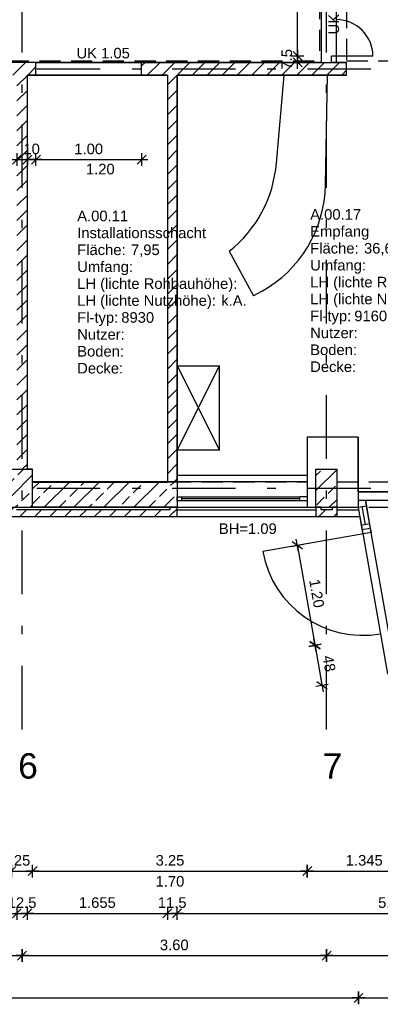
# Model space of a CAD drawing. Header units: metres. Extents: x 0 to 43.4, y 0 to 25.5.
# Tile 11 of 23: x 24.1 to 28.4, y 0.8 to 12.5. Entities that reach past the tile are written whole.
import ezdxf

# ---------------------------------------------------------------- set-up
doc = ezdxf.new("R2010")
doc.units = ezdxf.units.M
for name, pattern in [('ACAD_ISO03W100', [30, 12, -18]), ('STRICHPUNKT', [1, 0.5, -0.25, 0, -0.25]), ('VERDECKT', [0.375, 0.25, -0.125])]:
    doc.linetypes.add(name, pattern=pattern)
doc.layers.get('0').update_dxf_attribs({"lineweight": 0})
for name, color, linetype in [('003ARCH_A', 7, 'Continuous'), ('003ARCH_LIG', 253, 'ACAD_ISO03W100'), ('003ARCH_MOE', 252, 'Continuous'), ('003TX_ML', 7, 'Continuous'), ('003TX_TXT', 7, 'Continuous'), ('0ARA_ALL', 5, 'Continuous'), ('0ARA_ALL_R', 1, 'Continuous'), ('0ARA_TXT', 7, 'Continuous')]:
    doc.layers.add(name, color=color, linetype=linetype)
doc.styles.add('ARIAL', font='arial.ttf')
doc.styles.get("Standard").update_dxf_attribs({"font": 'arial.ttf'})
doc.dimstyles.new('Musterstil_M', dxfattribs={"dimtxt": 0.125, "dimasz": 0.01, "dimexe": 1.25, "dimexo": 0.0625, "dimgap": 0.0625, "dimtad": 1, "dimzin": 4, "dimdsep": 46, "dimtxsty": 'ARIAL', "dimblk": 'Pfeilspitze Bem M', "dimcen": 0.09, "dimse1": 1, "dimse2": 1, "dimadec": 0, "dimazin": 1, "dimtfac": 1, "dimtix": 1, "dimtmove": 2, "dimatfit": 3, "dimldrblk": 'Pfeilspitze Bem M', "dimfxl": 1, "dimarcsym": 0})
pattern_1 = [(45, (1, 1.71661), (-0.08838835, 0.08838835), [])]
pattern_2 = [(45, (5.46864, 31.09866), (-0.1767767, 0.1767767), []), (45, (5.64541, 31.09866), (-0.1767767, 0.1767767), [0.125, -0.0625])]

# ---------------------------------------------------------------- blocks, each defined once
blk = doc.blocks.new('Pfeilspitze Bem M')
for p, q in [((-7.5, 0), (7.5, 0)), ((5.3, 5.3), (-5.3, -5.3)), ((0, 7.5), (0, -7.5))]:
    blk.add_line(p, q)
blk = doc.blocks.new('*D102')
at = {"layer": '003TX_ML', "color": 0, "lineweight": -2, "transparency": 16777216}
for p, q in [((23.99, 2.417), (23.98, 2.417)), ((24, 2.417), (24.25, 2.417)), ((24.26, 2.417), (24.27, 2.417))]:
    blk.add_line(p, q, dxfattribs=at)
at = {"layer": 'Defpoints', "color": 0, "transparency": 16777216}
for p in [(24, 6.792), (24.25, 6.792), (24.25, 2.417)]:
    blk.add_point(p, dxfattribs=at)
at = {"layer": '003TX_ML', "color": 0, "lineweight": -2, "transparency": 16777216, "xscale": 0.01, "yscale": 0.01, "zscale": 0.01}
blk.add_blockref('Pfeilspitze Bem M', (24, 2.417), dxfattribs=at)
at = {"layer": '003TX_ML', "color": 0, "lineweight": -2, "transparency": 16777216, "xscale": 0.01, "yscale": 0.01, "zscale": 0.01, "rotation": 180}
blk.add_blockref('Pfeilspitze Bem M', (24.25, 2.417), dxfattribs=at)
at = {"layer": '003TX_ML', "color": 0, "transparency": 16777216, "insert": (24.125, 2.543), "char_height": 0.125, "attachment_point": 5, "style": 'ARIAL'}
blk.add_mtext('25', dxfattribs=at)
blk = doc.blocks.new('*D103')
at = {"layer": '003TX_ML', "color": 0, "lineweight": -2, "transparency": 16777216}
blk.add_line((24.26, 2.417), (27.488, 2.417), dxfattribs=at)
at = {"layer": 'Defpoints', "color": 0, "transparency": 16777216}
for p in [(24.25, 6.792), (27.498, 6.792), (27.498, 2.417)]:
    blk.add_point(p, dxfattribs=at)
at = {"layer": '003TX_ML', "color": 0, "lineweight": -2, "transparency": 16777216, "xscale": 0.01, "yscale": 0.01, "zscale": 0.01, "rotation": 180}
blk.add_blockref('Pfeilspitze Bem M', (24.25, 2.417), dxfattribs=at)
at = {"layer": '003TX_ML', "color": 0, "lineweight": -2, "transparency": 16777216, "xscale": 0.01, "yscale": 0.01, "zscale": 0.01}
blk.add_blockref('Pfeilspitze Bem M', (27.498, 2.417), dxfattribs=at)
at = {"layer": '003TX_ML', "color": 0, "transparency": 16777216, "insert": (25.874, 2.543), "char_height": 0.125, "attachment_point": 5, "style": 'ARIAL'}
blk.add_mtext('3.25', dxfattribs=at)
blk = doc.blocks.new('*D104')
at = {"layer": '003TX_ML', "color": 0, "lineweight": -2, "transparency": 16777216}
blk.add_line((27.508, 2.417), (28.834, 2.417), dxfattribs=at)
at = {"layer": 'Defpoints', "color": 0, "transparency": 16777216}
for p in [(27.498, 6.792), (28.844, 6.801), (28.844, 2.417)]:
    blk.add_point(p, dxfattribs=at)
at = {"layer": '003TX_ML', "color": 0, "lineweight": -2, "transparency": 16777216, "xscale": 0.01, "yscale": 0.01, "zscale": 0.01, "rotation": 180}
blk.add_blockref('Pfeilspitze Bem M', (27.498, 2.417), dxfattribs=at)
at = {"layer": '003TX_ML', "color": 0, "lineweight": -2, "transparency": 16777216, "xscale": 0.01, "yscale": 0.01, "zscale": 0.01}
blk.add_blockref('Pfeilspitze Bem M', (28.844, 2.417), dxfattribs=at)
at = {"layer": '003TX_ML', "color": 0, "transparency": 16777216, "insert": (28.171, 2.543), "char_height": 0.125, "attachment_point": 5, "style": 'ARIAL'}
blk.add_mtext('1.345', dxfattribs=at)
blk = doc.blocks.new('*D112')
at = {"layer": '003TX_ML', "color": 0, "lineweight": -2, "transparency": 16777216}
blk.add_line((20.598, 1.917), (24.053, 1.917), dxfattribs=at)
at = {"layer": 'Defpoints', "color": 0, "transparency": 16777216}
for p in [(24.063, 8.667), (20.588, 8.168), (24.063, 1.917)]:
    blk.add_point(p, dxfattribs=at)
at = {"layer": '003TX_ML', "color": 0, "lineweight": -2, "transparency": 16777216, "xscale": 0.01, "yscale": 0.01, "zscale": 0.01, "rotation": 180}
blk.add_blockref('Pfeilspitze Bem M', (20.588, 1.917), dxfattribs=at)
at = {"layer": '003TX_ML', "color": 0, "lineweight": -2, "transparency": 16777216, "xscale": 0.01, "yscale": 0.01, "zscale": 0.01}
blk.add_blockref('Pfeilspitze Bem M', (24.063, 1.917), dxfattribs=at)
at = {"layer": '003TX_ML', "color": 0, "transparency": 16777216, "insert": (22.325, 2.043), "char_height": 0.125, "attachment_point": 5, "style": 'ARIAL'}
blk.add_mtext('3.475', dxfattribs=at)
blk = doc.blocks.new('*D113')
at = {"layer": '003TX_ML', "color": 0, "lineweight": -2, "transparency": 16777216}
for p, q in [((24.053, 1.917), (24.043, 1.917)), ((24.063, 1.917), (24.188, 1.917)), ((24.198, 1.917), (24.208, 1.917))]:
    blk.add_line(p, q, dxfattribs=at)
at = {"layer": 'Defpoints', "color": 0, "transparency": 16777216}
for p in [(24.063, 8.667), (24.188, 8.667), (24.188, 1.917)]:
    blk.add_point(p, dxfattribs=at)
at = {"layer": '003TX_ML', "color": 0, "lineweight": -2, "transparency": 16777216, "xscale": 0.01, "yscale": 0.01, "zscale": 0.01}
blk.add_blockref('Pfeilspitze Bem M', (24.063, 1.917), dxfattribs=at)
at = {"layer": '003TX_ML', "color": 0, "lineweight": -2, "transparency": 16777216, "xscale": 0.01, "yscale": 0.01, "zscale": 0.01, "rotation": 180}
blk.add_blockref('Pfeilspitze Bem M', (24.188, 1.917), dxfattribs=at)
at = {"layer": '003TX_ML', "color": 0, "transparency": 16777216, "insert": (24.125, 2.043), "char_height": 0.125, "attachment_point": 5, "style": 'ARIAL'}
blk.add_mtext('12.5', dxfattribs=at)
blk = doc.blocks.new('*D114')
at = {"layer": '003TX_ML', "color": 0, "lineweight": -2, "transparency": 16777216}
blk.add_line((24.198, 1.917), (25.833, 1.917), dxfattribs=at)
at = {"layer": 'Defpoints', "color": 0, "transparency": 16777216}
for p in [(24.188, 8.667), (25.843, 8.667), (25.843, 1.917)]:
    blk.add_point(p, dxfattribs=at)
at = {"layer": '003TX_ML', "color": 0, "lineweight": -2, "transparency": 16777216, "xscale": 0.01, "yscale": 0.01, "zscale": 0.01, "rotation": 180}
blk.add_blockref('Pfeilspitze Bem M', (24.188, 1.917), dxfattribs=at)
at = {"layer": '003TX_ML', "color": 0, "lineweight": -2, "transparency": 16777216, "xscale": 0.01, "yscale": 0.01, "zscale": 0.01}
blk.add_blockref('Pfeilspitze Bem M', (25.843, 1.917), dxfattribs=at)
at = {"layer": '003TX_ML', "color": 0, "transparency": 16777216, "insert": (25.015, 2.043), "char_height": 0.125, "attachment_point": 5, "style": 'ARIAL'}
blk.add_mtext('1.655', dxfattribs=at)
blk = doc.blocks.new('*D115')
at = {"layer": '003TX_ML', "color": 0, "lineweight": -2, "transparency": 16777216}
for p, q in [((25.833, 1.917), (25.823, 1.917)), ((25.843, 1.917), (25.958, 1.917)), ((25.968, 1.917), (25.978, 1.917))]:
    blk.add_line(p, q, dxfattribs=at)
at = {"layer": 'Defpoints', "color": 0, "transparency": 16777216}
for p in [(25.843, 8.667), (25.958, 8.667), (25.958, 1.917)]:
    blk.add_point(p, dxfattribs=at)
at = {"layer": '003TX_ML', "color": 0, "lineweight": -2, "transparency": 16777216, "xscale": 0.01, "yscale": 0.01, "zscale": 0.01}
blk.add_blockref('Pfeilspitze Bem M', (25.843, 1.917), dxfattribs=at)
at = {"layer": '003TX_ML', "color": 0, "lineweight": -2, "transparency": 16777216, "xscale": 0.01, "yscale": 0.01, "zscale": 0.01, "rotation": 180}
blk.add_blockref('Pfeilspitze Bem M', (25.958, 1.917), dxfattribs=at)
at = {"layer": '003TX_ML', "color": 0, "transparency": 16777216, "insert": (25.9, 2.043), "char_height": 0.125, "attachment_point": 5, "style": 'ARIAL'}
blk.add_mtext('11.5', dxfattribs=at)
blk = doc.blocks.new('*D116')
at = {"layer": '003TX_ML', "color": 0, "lineweight": -2, "transparency": 16777216}
blk.add_line((25.968, 1.917), (31.14, 1.917), dxfattribs=at)
at = {"layer": 'Defpoints', "color": 0, "transparency": 16777216}
for p in [(25.958, 8.667), (31.15, 8.667), (31.15, 1.917)]:
    blk.add_point(p, dxfattribs=at)
at = {"layer": '003TX_ML', "color": 0, "lineweight": -2, "transparency": 16777216, "xscale": 0.01, "yscale": 0.01, "zscale": 0.01, "rotation": 180}
blk.add_blockref('Pfeilspitze Bem M', (25.958, 1.917), dxfattribs=at)
at = {"layer": '003TX_ML', "color": 0, "lineweight": -2, "transparency": 16777216, "xscale": 0.01, "yscale": 0.01, "zscale": 0.01}
blk.add_blockref('Pfeilspitze Bem M', (31.15, 1.917), dxfattribs=at)
at = {"layer": '003TX_ML', "color": 0, "transparency": 16777216, "insert": (28.554, 2.043), "char_height": 0.125, "attachment_point": 5, "style": 'ARIAL'}
blk.add_mtext('5.195', dxfattribs=at)
blk = doc.blocks.new('*D123')
at = {"layer": '003TX_ML', "color": 0, "lineweight": -2, "transparency": 16777216}
blk.add_line((5.9, 0.917), (28.093, 0.917), dxfattribs=at)
at = {"layer": 'Defpoints', "color": 0, "transparency": 16777216}
for p in [(28.103, 6.687), (5.89, 6.607), (28.103, 0.917)]:
    blk.add_point(p, dxfattribs=at)
at = {"layer": '003TX_ML', "color": 0, "lineweight": -2, "transparency": 16777216, "xscale": 0.01, "yscale": 0.01, "zscale": 0.01, "rotation": 180}
blk.add_blockref('Pfeilspitze Bem M', (5.89, 0.917), dxfattribs=at)
at = {"layer": '003TX_ML', "color": 0, "lineweight": -2, "transparency": 16777216, "xscale": 0.01, "yscale": 0.01, "zscale": 0.01}
blk.add_blockref('Pfeilspitze Bem M', (28.103, 0.917), dxfattribs=at)
at = {"layer": '003TX_ML', "color": 0, "transparency": 16777216, "insert": (16.996, 1.043), "char_height": 0.125, "attachment_point": 5, "style": 'ARIAL'}
blk.add_mtext('22.215', dxfattribs=at)
blk = doc.blocks.new('*D124')
at = {"layer": '003TX_ML', "color": 0, "lineweight": -2, "transparency": 16777216}
blk.add_line((28.113, 0.917), (33.082, 0.917), dxfattribs=at)
at = {"layer": 'Defpoints', "color": 0, "transparency": 16777216}
for p in [(28.103, 6.687), (33.092, 6.607), (33.092, 0.917)]:
    blk.add_point(p, dxfattribs=at)
at = {"layer": '003TX_ML', "color": 0, "lineweight": -2, "transparency": 16777216, "xscale": 0.01, "yscale": 0.01, "zscale": 0.01, "rotation": 180}
blk.add_blockref('Pfeilspitze Bem M', (28.103, 0.917), dxfattribs=at)
at = {"layer": '003TX_ML', "color": 0, "lineweight": -2, "transparency": 16777216, "xscale": 0.01, "yscale": 0.01, "zscale": 0.01}
blk.add_blockref('Pfeilspitze Bem M', (33.092, 0.917), dxfattribs=at)
at = {"layer": '003TX_ML', "color": 0, "transparency": 16777216, "insert": (30.598, 1.043), "char_height": 0.125, "attachment_point": 5, "style": 'ARIAL'}
blk.add_mtext('4.99', dxfattribs=at)
blk = doc.blocks.new('*D155')
at = {"layer": '003TX_ML', "color": 0, "lineweight": -2, "transparency": 16777216}
blk.add_line((20.535, 1.417), (24.115, 1.417), dxfattribs=at)
at = {"layer": 'Defpoints', "color": 0, "transparency": 16777216}
for p in [(20.525, 6.607), (24.125, 6.607), (24.125, 1.417)]:
    blk.add_point(p, dxfattribs=at)
at = {"layer": '003TX_ML', "color": 0, "lineweight": -2, "transparency": 16777216, "xscale": 0.01, "yscale": 0.01, "zscale": 0.01, "rotation": 180}
blk.add_blockref('Pfeilspitze Bem M', (20.525, 1.417), dxfattribs=at)
at = {"layer": '003TX_ML', "color": 0, "lineweight": -2, "transparency": 16777216, "xscale": 0.01, "yscale": 0.01, "zscale": 0.01}
blk.add_blockref('Pfeilspitze Bem M', (24.125, 1.417), dxfattribs=at)
at = {"layer": '003TX_ML', "color": 0, "transparency": 16777216, "insert": (22.325, 1.543), "char_height": 0.125, "attachment_point": 5, "style": 'ARIAL'}
blk.add_mtext('3.60', dxfattribs=at)
blk = doc.blocks.new('*D156')
at = {"layer": '003TX_ML', "color": 0, "lineweight": -2, "transparency": 16777216}
blk.add_line((24.135, 1.417), (27.715, 1.417), dxfattribs=at)
at = {"layer": 'Defpoints', "color": 0, "transparency": 16777216}
for p in [(24.125, 6.607), (27.725, 6.607), (27.725, 1.417)]:
    blk.add_point(p, dxfattribs=at)
at = {"layer": '003TX_ML', "color": 0, "lineweight": -2, "transparency": 16777216, "xscale": 0.01, "yscale": 0.01, "zscale": 0.01, "rotation": 180}
blk.add_blockref('Pfeilspitze Bem M', (24.125, 1.417), dxfattribs=at)
at = {"layer": '003TX_ML', "color": 0, "lineweight": -2, "transparency": 16777216, "xscale": 0.01, "yscale": 0.01, "zscale": 0.01}
blk.add_blockref('Pfeilspitze Bem M', (27.725, 1.417), dxfattribs=at)
at = {"layer": '003TX_ML', "color": 0, "transparency": 16777216, "insert": (25.925, 1.543), "char_height": 0.125, "attachment_point": 5, "style": 'ARIAL'}
blk.add_mtext('3.60', dxfattribs=at)
blk = doc.blocks.new('*D157')
at = {"layer": '003TX_ML', "color": 0, "lineweight": -2, "transparency": 16777216}
blk.add_line((27.735, 1.417), (31.315, 1.417), dxfattribs=at)
at = {"layer": 'Defpoints', "color": 0, "transparency": 16777216}
for p in [(27.725, 6.607), (31.325, 6.607), (31.325, 1.417)]:
    blk.add_point(p, dxfattribs=at)
at = {"layer": '003TX_ML', "color": 0, "lineweight": -2, "transparency": 16777216, "xscale": 0.01, "yscale": 0.01, "zscale": 0.01, "rotation": 180}
blk.add_blockref('Pfeilspitze Bem M', (27.725, 1.417), dxfattribs=at)
at = {"layer": '003TX_ML', "color": 0, "lineweight": -2, "transparency": 16777216, "xscale": 0.01, "yscale": 0.01, "zscale": 0.01}
blk.add_blockref('Pfeilspitze Bem M', (31.325, 1.417), dxfattribs=at)
at = {"layer": '003TX_ML', "color": 0, "transparency": 16777216, "insert": (29.525, 1.543), "char_height": 0.125, "attachment_point": 5, "style": 'ARIAL'}
blk.add_mtext('3.60', dxfattribs=at)
blk = doc.blocks.new('*D175')
at = {"layer": '003TX_ML', "color": 0, "lineweight": -2, "transparency": 16777216}
blk.add_line((27.382, 6.258), (27.587, 5.096), dxfattribs=at)
at = {"layer": 'Defpoints', "color": 0, "transparency": 16777216}
for p in [(28.153, 6.404), (28.361, 5.222), (27.589, 5.086)]:
    blk.add_point(p, dxfattribs=at)
at = {"layer": '003TX_ML', "color": 0, "lineweight": -2, "transparency": 16777216, "xscale": 0.01, "yscale": 0.01, "zscale": 0.01}
for p, rotation in [((27.38, 6.268), 99.99999996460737), ((27.589, 5.086), 279.9999999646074)]:
    blk.add_blockref('Pfeilspitze Bem M', p, dxfattribs=dict(at, rotation=rotation))
at = {"layer": '003TX_ML', "color": 0, "transparency": 16777216, "insert": (27.609, 5.699), "char_height": 0.125, "attachment_point": 5, "rotation": 280, "style": 'ARIAL'}
blk.add_mtext('1.20', dxfattribs=at)
blk = doc.blocks.new('*D176')
at = {"layer": '003TX_ML', "color": 0, "lineweight": -2, "transparency": 16777216}
blk.add_line((27.59, 5.076), (27.671, 4.621), dxfattribs=at)
at = {"layer": 'Defpoints', "color": 0, "transparency": 16777216}
for p in [(28.361, 5.222), (28.445, 4.747), (27.672, 4.611)]:
    blk.add_point(p, dxfattribs=at)
at = {"layer": '003TX_ML', "color": 0, "lineweight": -2, "transparency": 16777216, "xscale": 0.01, "yscale": 0.01, "zscale": 0.01}
for p, rotation in [((27.589, 5.086), 100.000000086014), ((27.672, 4.611), 280.000000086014)]:
    blk.add_blockref('Pfeilspitze Bem M', p, dxfattribs=dict(at, rotation=rotation))
at = {"layer": '003TX_ML', "color": 0, "transparency": 16777216, "insert": (27.755, 4.87), "char_height": 0.125, "attachment_point": 5, "rotation": 280, "style": 'ARIAL'}
blk.add_mtext('48', dxfattribs=at)
blk = doc.blocks.new('*D199')
at = {"layer": '003TX_ML', "color": 0, "lineweight": -2, "transparency": 16777216}
blk.add_line((22.723, 10.827), (24.053, 10.827), dxfattribs=at)
at = {"layer": 'Defpoints', "color": 0, "transparency": 16777216}
for p in [(22.713, 11.827), (24.063, 11.827), (24.063, 10.827)]:
    blk.add_point(p, dxfattribs=at)
at = {"layer": '003TX_ML', "color": 0, "lineweight": -2, "transparency": 16777216, "xscale": 0.01, "yscale": 0.01, "zscale": 0.01, "rotation": 180}
blk.add_blockref('Pfeilspitze Bem M', (22.713, 10.827), dxfattribs=at)
at = {"layer": '003TX_ML', "color": 0, "lineweight": -2, "transparency": 16777216, "xscale": 0.01, "yscale": 0.01, "zscale": 0.01}
blk.add_blockref('Pfeilspitze Bem M', (24.063, 10.827), dxfattribs=at)
at = {"layer": '003TX_ML', "color": 0, "transparency": 16777216, "insert": (23.388, 10.953), "char_height": 0.125, "attachment_point": 5, "style": 'ARIAL'}
blk.add_mtext('1.35', dxfattribs=at)
blk = doc.blocks.new('*D200')
at = {"layer": '003TX_ML', "color": 0, "lineweight": -2, "transparency": 16777216}
for p, q in [((24.178, 10.827), (24.168, 10.827)), ((24.188, 10.827), (24.288, 10.827)), ((24.298, 10.827), (24.308, 10.827))]:
    blk.add_line(p, q, dxfattribs=at)
at = {"layer": 'Defpoints', "color": 0, "transparency": 16777216}
for p in [(24.188, 11.827), (24.288, 11.827), (24.288, 10.827)]:
    blk.add_point(p, dxfattribs=at)
at = {"layer": '003TX_ML', "color": 0, "lineweight": -2, "transparency": 16777216, "xscale": 0.01, "yscale": 0.01, "zscale": 0.01}
blk.add_blockref('Pfeilspitze Bem M', (24.188, 10.827), dxfattribs=at)
at = {"layer": '003TX_ML', "color": 0, "lineweight": -2, "transparency": 16777216, "xscale": 0.01, "yscale": 0.01, "zscale": 0.01, "rotation": 180}
blk.add_blockref('Pfeilspitze Bem M', (24.288, 10.827), dxfattribs=at)
at = {"layer": '003TX_ML', "color": 0, "transparency": 16777216, "insert": (24.238, 10.953), "char_height": 0.125, "attachment_point": 5, "style": 'ARIAL'}
blk.add_mtext('10', dxfattribs=at)
blk = doc.blocks.new('*D201')
at = {"layer": '003TX_ML', "color": 0, "lineweight": -2, "transparency": 16777216}
blk.add_line((24.298, 10.827), (25.528, 10.827), dxfattribs=at)
at = {"layer": 'Defpoints', "color": 0, "transparency": 16777216}
for p in [(24.288, 11.827), (25.538, 11.827), (25.538, 10.827)]:
    blk.add_point(p, dxfattribs=at)
at = {"layer": '003TX_ML', "color": 0, "lineweight": -2, "transparency": 16777216, "xscale": 0.01, "yscale": 0.01, "zscale": 0.01, "rotation": 180}
blk.add_blockref('Pfeilspitze Bem M', (24.288, 10.827), dxfattribs=at)
at = {"layer": '003TX_ML', "color": 0, "lineweight": -2, "transparency": 16777216, "xscale": 0.01, "yscale": 0.01, "zscale": 0.01}
blk.add_blockref('Pfeilspitze Bem M', (25.538, 10.827), dxfattribs=at)
at = {"layer": '003TX_ML', "color": 0, "transparency": 16777216, "insert": (24.913, 10.953), "char_height": 0.125, "attachment_point": 5, "style": 'ARIAL'}
blk.add_mtext('1.00', dxfattribs=at)
blk = doc.blocks.new('*D202')
at = {"layer": '003TX_ML', "color": 0, "lineweight": -2, "transparency": 16777216}
for p, q in [((27.383, 12.062), (27.383, 12.072)), ((27.383, 11.977), (27.383, 12.052)), ((27.383, 11.967), (27.383, 11.957))]:
    blk.add_line(p, q, dxfattribs=at)
at = {"layer": 'Defpoints', "color": 0, "transparency": 16777216}
for p in [(27.383, 12.052), (27.783, 12.052), (27.783, 11.977)]:
    blk.add_point(p, dxfattribs=at)
at = {"layer": '003TX_ML', "color": 0, "lineweight": -2, "transparency": 16777216, "xscale": 0.01, "yscale": 0.01, "zscale": 0.01}
for p, rotation in [((27.383, 12.052), 270), ((27.383, 11.977), 90)]:
    blk.add_blockref('Pfeilspitze Bem M', p, dxfattribs=dict(at, rotation=rotation))
at = {"layer": '003TX_ML', "color": 0, "transparency": 16777216, "insert": (27.256, 12.014), "char_height": 0.125, "attachment_point": 5, "rotation": 90, "style": 'ARIAL'}
blk.add_mtext('7.5', dxfattribs=at)
blk = doc.blocks.new('*D203')
at = {"layer": '003TX_ML', "color": 0, "lineweight": -2, "transparency": 16777216}
blk.add_line((27.383, 12.062), (27.383, 13.672), dxfattribs=at)
at = {"layer": 'Defpoints', "color": 0, "transparency": 16777216}
for p in [(27.383, 13.682), (27.783, 13.682), (27.783, 12.052)]:
    blk.add_point(p, dxfattribs=at)
at = {"layer": '003TX_ML', "color": 0, "lineweight": -2, "transparency": 16777216, "xscale": 0.01, "yscale": 0.01, "zscale": 0.01}
for p, rotation in [((27.383, 13.682), 90), ((27.383, 12.052), 270)]:
    blk.add_blockref('Pfeilspitze Bem M', p, dxfattribs=dict(at, rotation=rotation))
at = {"layer": '003TX_ML', "color": 0, "transparency": 16777216, "insert": (27.256, 12.867), "char_height": 0.125, "attachment_point": 5, "rotation": 90, "style": 'ARIAL'}
blk.add_mtext('1.63', dxfattribs=at)
blk = doc.blocks.new('MPG_RAUM_01')
at = {"color": 0, "linetype": 'ByBlock', "lineweight": -2}
for s, p in [('Fläche:', (-0.017, 0)), ('Umfang:', (-0.017, -0.2)), ('LH (lichte Rohbauhöhe):', (-0.017, -0.4)), ('LH (lichte Nutzhöhe):', (-0.017, -0.6)), ('Fl-typ:', (-0.017, -0.8)), ('Nutzer:', (-0.017, -1)), ('Boden:', (-0.017, -1.2)), ('Decke:', (-0.017, -1.4))]:
    blk.add_text(s, height=0.125, dxfattribs=at).set_placement(p)
for tag, p, flags in [('ZD230', (-0.017, 0.6), 13), ('METAID', (-0.017, -1.8), 1), ('MSY.000.100', (0.589, -2), 1), ('MSY.000.110', (0.589, -2.2), 1)]:
    blk.add_attdef(tag, p, '', height=0.125, dxfattribs=dict(at, flags=flags))
for tag, p in [('MRB.200.100', (-0.017, 0.4)), ('MRB.200.120', (-0.017, 0.2)), ('MRB.100.310', (0.619, 0)), ('MRB.100.315', (0.699, -0.2)), ('MRB.200.310', (1.686, -0.6)), ('MB.100.140.120', (0.504, -0.8)), ('MB.100.140.70', (0.589, -1)), ('MRB.200.500', (0.589, -1.2)), ('MRB.200.520', (0.589, -1.4)), ('MRB.200.150', (-0.017, -1.6))]:
    blk.add_attdef(tag, p, '', height=0.125, dxfattribs=at)
blk.add_attdef('MRB.200.300', (1.94, -0.4), '', height=0.125)

msp = doc.modelspace()

# ---------------------------------------------------------------- hatches: boundary and pattern name
at = {"layer": '003ARCH_A'}
h = msp.add_hatch(dxfattribs=at)
h.set_pattern_fill('ANSI31', color=256, style=0)
h.set_pattern_definition(pattern_1)
h.paths.add_polyline_path([(24.288, 11.977), (22.763, 11.977), (22.763, 11.827), (24.063, 11.827), (24.063, 7.167), (24.188, 7.167), (24.188, 11.827), (24.288, 11.827)])
h = msp.add_hatch(dxfattribs=at)
h.set_pattern_fill('ANSI31', color=256, style=0)
h.set_pattern_definition(pattern_1)
h.paths.add_polyline_path([(27.962, 11.977), (25.538, 11.977), (25.538, 11.827), (25.843, 11.827), (25.843, 7.017), (25.958, 7.017), (25.958, 11.827), (27.962, 11.827)])
h = msp.add_hatch(dxfattribs=at)
h.set_pattern_fill('ANSI33', color=256, style=0)
h.set_pattern_definition(pattern_2)
h.paths.add_polyline_path([(17.05, 7.167), (16.8, 7.167), (16.8, 6.717), (17.05, 6.717)])
h.paths.add_polyline_path([(20.65, 7.167), (20.4, 7.167), (20.4, 6.717), (20.65, 6.717)])
h.paths.add_polyline_path([(24.25, 7.167), (24, 7.167), (24, 6.717), (24.25, 6.717)])
h = msp.add_hatch(dxfattribs=at)
h.set_pattern_fill('ANSI33', color=256, style=0)
h.set_pattern_definition(pattern_2)
h.paths.add_polyline_path([(27.85, 7.167), (27.6, 7.167), (27.6, 6.717), (27.85, 6.717)])
h.paths.add_polyline_path([(31.45, 7.167), (31.2, 7.167), (31.2, 6.717), (31.45, 6.717)])
h.paths.add_polyline_path([(35.05, 7.167), (34.625, 7.167), (34.625, 6.717), (35.05, 6.717)])
h = msp.add_hatch(dxfattribs=at)
h.set_pattern_fill('ANSI33', color=256, style=0)
h.set_pattern_definition([(45, (1, 1.7166), (-0.1767767, 0.1767767), []), (45, (1.17678, 1.7166), (-0.1767767, 0.1767767), [0.125, -0.0625])])
h.paths.add_polyline_path([(25.925, 7.016), (24.25, 7.016), (24.25, 6.717), (25.925, 6.717)])
h = msp.add_hatch(dxfattribs=at)
h.set_pattern_fill('ANSI31', color=256, style=0)
h.set_pattern_definition(pattern_1)
h.paths.add_polyline_path([(25.958, 6.717), (25.871, 6.717), (25.871, 6.687), (24.06, 6.687), (24.06, 6.717), (24, 6.717), (24, 6.607), (25.958, 6.607)])
h = msp.add_hatch(dxfattribs=at)
h.set_pattern_fill('ANSI31', color=256, style=0)
h.set_pattern_definition(pattern_1)
h.paths.add_polyline_path([(25.925, 6.717), (25.871, 6.717), (25.871, 6.687), (24.06, 6.687), (24.06, 6.717), (24, 6.717), (24, 6.607), (25.925, 6.607)])
h = msp.add_hatch(dxfattribs=at)
h.set_pattern_fill('ANSI31', color=256, style=0)
h.set_pattern_definition(pattern_1)
h.paths.add_polyline_path([(27.85, 6.717), (27.79, 6.717), (27.79, 6.687), (27.66, 6.687), (27.66, 6.717), (27.6, 6.717), (27.6, 6.607), (27.85, 6.607)])

# ---------------------------------------------------------------- linework, layer by layer
for p, q in [((27.783, 11.977), (27.783, 12.052)), ((28.273, 12.052), (27.783, 12.052)), ((27.843, 11.977), (27.843, 12.052)), ((24.288, 11.977), (22.713, 11.977)), ((24.288, 11.977), (25.538, 11.977)), ((27.843, 11.977), (27.783, 11.977)), ((25.538, 11.827), (24.288, 11.827)), ((24, 7.167), (24.25, 7.167)), ((24.25, 6.717), (24.25, 7.167)), ((27.6, 6.717), (27.6, 7.167)), ((27.6, 7.167), (27.85, 7.167)), ((27.85, 6.717), (27.85, 7.167)), ((24.25, 7.016), (25.843, 7.016)), ((25.958, 7.097), (27.498, 7.097)), ((28.098, 6.901), (31.09, 6.901)), ((25.958, 6.842), (27.408, 6.842)), ((25.958, 6.792), (25.958, 6.842)), ((27.498, 6.792), (25.958, 6.792)), ((26.015, 6.792), (26.015, 6.842)), ((27.408, 6.817), (26.015, 6.817)), ((27.498, 6.842), (27.408, 6.842)), ((27.408, 6.792), (27.408, 6.842)), ((28.098, 6.801), (31.09, 6.801)), ((28.184, 6.801), (28.242, 6.47)), ((9.6, 6.717), (24.25, 6.717)), ((25.871, 6.687), (24.06, 6.687)), ((24.25, 6.717), (27.6, 6.717)), ((25.871, 6.717), (25.871, 6.687)), ((25.871, 6.717), (25.958, 6.717)), ((25.958, 6.607), (25.958, 6.717)), ((25.958, 6.687), (27.6, 6.687)), ((27.6, 6.717), (27.85, 6.717)), ((27.66, 6.717), (27.6, 6.717)), ((27.6, 6.717), (27.6, 6.607)), ((27.66, 6.687), (27.66, 6.717)), ((27.79, 6.687), (27.66, 6.687)), ((27.85, 6.717), (27.79, 6.717)), ((27.79, 6.717), (27.79, 6.687)), ((27.85, 6.607), (27.85, 6.717)), ((27.85, 6.687), (28.103, 6.687)), ((28.098, 6.717), (28.196, 6.734)), ((28.098, 6.717), (28.144, 6.453)), ((28.185, 6.511), (28.147, 6.725)), ((24, 6.607), (25.958, 6.607)), ((25.958, 6.607), (27.6, 6.607)), ((27.6, 6.607), (27.85, 6.607)), ((27.85, 6.607), (28.117, 6.607)), ((28.234, 6.52), (28.135, 6.502)), ((28.251, 6.421), (26.971, 6.195)), ((28.144, 6.453), (28.242, 6.47)), ((28.144, 6.453), (28.153, 6.404)), ((28.242, 6.47), (28.251, 6.421))]:
    msp.add_line(p, q, dxfattribs=at)
at = {"layer": '003ARCH_A', "ltscale": 1.5}
for p, q in [((24.288, 11.827), (24.288, 11.977)), ((25.538, 11.827), (25.538, 11.977)), ((25.538, 11.977), (27.962, 11.977)), ((27.962, 11.827), (27.962, 11.977)), ((24.188, 7.167), (24.188, 11.827)), ((24.288, 11.827), (24.188, 11.827)), ((25.843, 11.827), (25.538, 11.827)), ((25.843, 11.827), (25.843, 7.017)), ((27.962, 11.827), (25.958, 11.827)), ((25.958, 11.827), (25.958, 7.017)), ((27.498, 7.547), (27.498, 6.717)), ((28.098, 7.547), (27.498, 7.547)), ((28.098, 7.547), (28.098, 6.717)), ((25.958, 7.017), (25.843, 7.017))]:
    msp.add_line(p, q, dxfattribs=at)
at = {"layer": '003ARCH_A', "ltscale": 0.005}
msp.add_lwpolyline([(24.25, 7.016), (25.958, 7.017), (25.958, 6.717), (24.25, 6.717)], close=True, dxfattribs=at)
at = {"layer": '003ARCH_A'}
for centre, radius, start, end in [((27.843, 12.052), 0.43, 360, 90), ((28.153, 6.404), 1.2, 190, 280)]:
    msp.add_arc(centre, radius, start, end, dxfattribs=at)
at = {"layer": '003ARCH_LIG', "linetype": 'VERDECKT'}
for p, q in [((27.643, 15.737), (27.643, 11.997)), ((27.663, 13.757), (27.663, 11.977)), ((27.962, 13.757), (27.962, 11.982)), ((20.205, 11.997), (27.643, 11.997)), ((27.962, 11.997), (32.608, 11.997)), ((25.874, 7.017), (27.498, 7.017)), ((27.85, 7.017), (31.2, 7.017)), ((27.85, 6.717), (31.2, 6.717))]:
    msp.add_line(p, q, dxfattribs=at)
at = {"layer": '003ARCH_MOE'}
for p, q in [((27.132, 10.787), (27.223, 11.827)), ((27.223, 11.827), (27.736, 11.827)), ((27.713, 10.528), (27.736, 11.827)), ((26.573, 9.744), (26.861, 9.219)), ((26.955, 9.268), (26.861, 9.219)), ((25.958, 8.391), (26.458, 8.391)), ((25.958, 7.391), (26.458, 8.391)), ((25.958, 8.391), (26.458, 7.391)), ((25.958, 7.391), (25.958, 8.391)), ((26.458, 7.391), (26.458, 8.391)), ((26.458, 7.391), (25.958, 7.391))]:
    msp.add_line(p, q, dxfattribs=at)
for centre, start, end in [((25.667, 10.9), 308.0584, 355.5768), ((26.244, 10.554), 298.9365, 359.014)]:
    msp.add_arc(centre, 1.469, start, end, dxfattribs=at)
at = {"layer": '003TX_TXT', "linetype": 'STRICHPUNKT', "ltscale": 1.5}
for p, q in [((24.125, 4.092), (24.125, 21.627)), ((27.725, 4.092), (27.725, 21.627)), ((3.5, 11.902), (39.55, 11.902)), ((3.5, 6.942), (39.55, 6.942))]:
    msp.add_line(p, q, dxfattribs=at)
at = {"layer": '0ARA_ALL', "ltscale": 0.005}
for points in [[(23.963, 13.757), (24.188, 13.757), (24.188, 15.757), (24.488, 15.757), (24.488, 14.777), (24.693, 14.777), (24.693, 14.837), (26.173, 14.837), (26.173, 14.777), (26.383, 14.777), (26.383, 15.757), (26.613, 15.757), (27.513, 15.757), (27.663, 15.757), (27.663, 13.757), (27.663, 11.977), (25.538, 11.977), (24.288, 11.977), (22.713, 11.977)], [(34.75, 13.617), (34.75, 12.117), (34.75, 12.027), (32.97, 12.027), (32.608, 12.027), (32.608, 11.757), (30.558, 11.757), (30.558, 9.567), (31.15, 9.567), (31.15, 7.142), (31.09, 7.142), (31.09, 6.901), (28.098, 6.901), (28.098, 7.547), (27.498, 7.547), (27.498, 7.017), (25.958, 7.017), (25.958, 11.827), (27.962, 11.827), (27.962, 11.977), (27.843, 11.977), (27.843, 12.052), (27.843, 13.682)]]:
    msp.add_lwpolyline(points, dxfattribs=at)
for points in [[(24.188, 11.827), (24.288, 11.827), (25.538, 11.827), (25.843, 11.827), (25.843, 7.017), (24.25, 7.017), (24.25, 7.167), (24.188, 7.167)], [(28.184, 6.801), (28.844, 6.801), (30.344, 6.801), (31.09, 6.801), (31.09, 6.607), (31.45, 6.607), (32.991, 6.607), (33.155, 5.679), (31.923, 5.462), (29.757, 5.08), (28.526, 4.863), (28.46, 5.239), (28.251, 6.421)]]:
    msp.add_lwpolyline(points, close=True, dxfattribs=at)
at = {"layer": '0ARA_ALL_R', "ltscale": 0.005}
msp.add_lwpolyline([(5.89, 19.127), (5.89, 6.607), (28.117, 6.607), (28.445, 4.747), (33.27, 5.598), (33.092, 6.607), (35.16, 6.607), (35.16, 13.854), (37.05, 13.854), (37.05, 14.604), (37.05, 18.354), (35.16, 18.354), (35.16, 19.127)], close=True, dxfattribs=at)

# ---------------------------------------------------------------- block references
at = {"layer": '0ARA_TXT'}
for p, values in [((27.549, 9.717), {'MRB.200.100': 'A.00.17', 'MRB.200.120': 'Empfang', 'MRB.100.310': '36,68', 'MRB.200.310': '2,57', 'MB.100.140.120': '9160'}), ((24.794, 9.699), {'MRB.200.100': 'A.00.11', 'MRB.200.120': 'Installationsschacht', 'MRB.100.310': '7,95', 'MRB.200.310': 'k.A.', 'MB.100.140.120': '8930'})]:
    msp.add_blockref('MPG_RAUM_01', p, dxfattribs=at).add_auto_attribs(values)

# ---------------------------------------------------------------- texts
at = {"layer": '003TX_ML', "insert": (27.875, 12.791), "char_height": 0.125, "attachment_point": 8, "rotation": 90}
msp.add_mtext('UK UZ=2.70', dxfattribs=at)
at = {"layer": '003TX_ML', "insert": (25.084, 12.022), "char_height": 0.125, "attachment_point": 8}
msp.add_mtext('UK 1.05', dxfattribs=at)
at = {"layer": '003TX_ML', "char_height": 0.125, "width": 0.787, "attachment_point": 1}
for s, insert in [('1.20', (24.88, 10.778)), ('BH=1.09', (26.452, 6.527)), ('1.70', (25.704, 2.358))]:
    msp.add_mtext(s, dxfattribs=dict(at, insert=insert))
at = {"layer": '003TX_TXT', "linetype": 'STRICHPUNKT', "char_height": 0.3, "attachment_point": 2}
for s, insert in [('6', (24.195, 3.81)), ('7', (27.795, 3.81))]:
    msp.add_mtext(s, dxfattribs=dict(at, insert=insert))

# ---------------------------------------------------------------- dimensions: what is measured, and where the dimension line sits
at = {"layer": '003TX_ML'}
for base, p1, p2, text, picture, middle in [((27.383, 13.682), (27.783, 12.052), (27.783, 13.682), '1.63', '*D203', (27.256, 12.867)), ((27.383, 12.052), (27.783, 11.977), (27.783, 12.052), '7.5', '*D202', (27.256, 12.014))]:
    dim = msp.add_linear_dim(base=base, p1=p1, p2=p2, angle=90, text=text, dimstyle='Musterstil_M', dxfattribs=at)
    dim.commit()
    dim.dimension.update_dxf_attribs({"geometry": picture, "text_midpoint": middle})
for base, p1, p2, text, picture, middle in [((24.063, 10.827), (22.713, 11.827), (24.063, 11.827), '1.35', '*D199', (23.388, 10.953)), ((24.288, 10.827), (24.188, 11.827), (24.288, 11.827), '10', '*D200', (24.238, 10.953)), ((25.538, 10.827), (24.288, 11.827), (25.538, 11.827), '1.00', '*D201', (24.913, 10.953)), ((24.063, 1.917), (20.588, 8.168), (24.063, 8.667), '3.475', '*D112', (22.325, 2.043)), ((24.188, 1.917), (24.063, 8.667), (24.188, 8.667), '12.5', '*D113', (24.125, 2.043)), ((25.843, 1.917), (24.188, 8.667), (25.843, 8.667), '1.655', '*D114', (25.015, 2.043)), ((25.958, 1.917), (25.843, 8.667), (25.958, 8.667), '11.5', '*D115', (25.9, 2.043)), ((31.15, 1.917), (25.958, 8.667), (31.15, 8.667), '5.195', '*D116', (28.554, 2.043)), ((24.25, 2.417), (24, 6.792), (24.25, 6.792), '25', '*D102', (24.125, 2.543)), ((27.498, 2.417), (24.25, 6.792), (27.498, 6.792), '3.25', '*D103', (25.874, 2.543)), ((28.844, 2.417), (27.498, 6.792), (28.844, 6.801), '1.345', '*D104', (28.171, 2.543)), ((28.103, 0.917), (5.89, 6.607), (28.103, 6.687), '22.215', '*D123', (16.996, 1.043)), ((33.092, 0.917), (28.103, 6.687), (33.092, 6.607), '4.99', '*D124', (30.598, 1.043)), ((24.125, 1.417), (20.525, 6.607), (24.125, 6.607), '3.60', '*D155', (22.325, 1.543)), ((27.725, 1.417), (24.125, 6.607), (27.725, 6.607), '3.60', '*D156', (25.925, 1.543)), ((31.325, 1.417), (27.725, 6.607), (31.325, 6.607), '3.60', '*D157', (29.525, 1.543))]:
    dim = msp.add_linear_dim(base=base, p1=p1, p2=p2, text=text, dimstyle='Musterstil_M', dxfattribs=at)
    dim.commit()
    dim.dimension.update_dxf_attribs({"geometry": picture, "text_midpoint": middle})
for p1, p2, text, picture, middle in [((28.153, 6.404), (28.361, 5.222), '1.20', '*D175', (27.609, 5.699)), ((28.361, 5.222), (28.445, 4.747), '48', '*D176', (27.755, 4.87))]:
    dim = msp.add_aligned_dim(p1=p1, p2=p2, distance=-0.784, text=text, dimstyle='Musterstil_M', dxfattribs=at)
    dim.commit()
    dim.dimension.update_dxf_attribs({"geometry": picture, "text_midpoint": middle})

doc.saveas('drawing.dxf')
